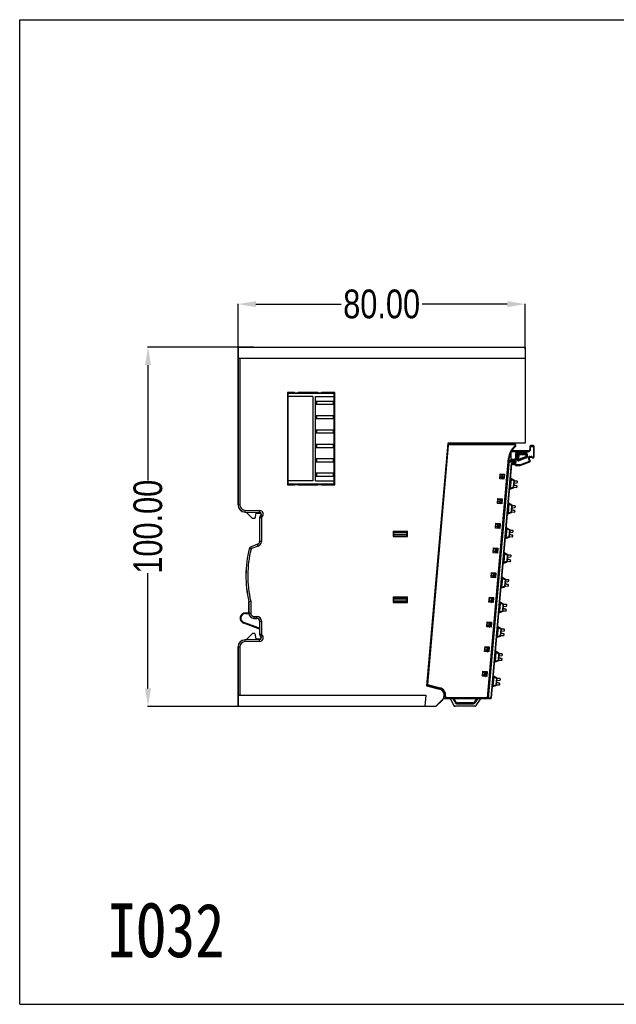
# Model space of a CAD drawing. Header units: inches. Extents: x 6243 to 6599, y -2722 to -2448.
# Tile 1 of 23: x 6243 to 6409, y -2722 to -2448. Entities that reach past the tile are written whole.
import ezdxf

# ---------------------------------------------------------------- set-up
doc = ezdxf.new("R2010")
doc.units = ezdxf.units.IN
doc.header["$LTSCALE"] = 5
doc.header["$MEASUREMENT"] = 0
doc.header["$PDMODE"] = 3
doc.header["$PDSIZE"] = 0.3125
doc.layers.get('0').update_dxf_attribs({"linetype": 'CONTINUOUS'})
doc.layers.get('Defpoints').update_dxf_attribs({"linetype": 'CONTINUOUS'})
doc.styles.get("Standard").update_dxf_attribs({"font": 'txt', "width": 0.8})
doc.dimstyles.get("Standard").update_dxf_attribs({"dimtxt": 0.15625, "dimasz": 0.1875, "dimexe": 0.125, "dimexo": 0.0625, "dimgap": 0.09, "dimtad": 0, "dimtih": 1, "dimtoh": 1, "dimzin": 4, "dimdsep": 46, "dimtxsty": 'STANDARD', "dimcen": 0.09, "dimadec": 0, "dimazin": 0, "dimtp": 0.01, "dimtm": 0.01, "dimtfac": 1, "dimtofl": 0, "dimtmove": 0, "dimatfit": 3, "dimfxl": 1, "dimtolj": 1, "dimtzin": 4, "dimarcsym": 0})

# ---------------------------------------------------------------- blocks, each defined once
blk = doc.blocks.new('*D0')
at = {"color": 6, "lineweight": -2, "ltscale": 10}
for p, q in [((6307.82, -2539.35), (6278.26, -2539.35)), ((6278.38, -2544.35), (6278.38, -2576.46)), ((6278.38, -2634.35), (6278.38, -2602.24)), ((6307.82, -2639.35), (6278.26, -2639.35))]:
    blk.add_line(p, q, dxfattribs=at)
at = {"color": 6, "ltscale": 10}
for points in [[(6277.55, -2544.35), (6279.22, -2544.35), (6278.38, -2539.35)], [(6277.55, -2634.35), (6279.22, -2634.35), (6278.38, -2639.35)]]:
    blk.add_solid(points, dxfattribs=at)
at = {"layer": 'Defpoints', "color": 0, "ltscale": 10}
for p in [(6307.89, -2539.35), (6278.38, -2639.35), (6307.89, -2639.35)]:
    blk.add_point(p, dxfattribs=at)
at = {"color": 6, "ltscale": 10, "insert": (6278.38, -2589.35), "char_height": 8, "attachment_point": 5, "rotation": 90}
blk.add_mtext('\\A1;100.00', dxfattribs=at)
blk = doc.blocks.new('*D1')
at = {"color": 6, "lineweight": -2, "ltscale": 10}
for p, q in [((6303.45, -2539.91), (6303.45, -2527.25)), ((6308.45, -2527.37), (6332.16, -2527.37)), ((6378.45, -2527.37), (6354.74, -2527.37)), ((6383.45, -2539.91), (6383.45, -2527.25))]:
    blk.add_line(p, q, dxfattribs=at)
at = {"color": 6, "ltscale": 10}
for points in [[(6308.45, -2526.54), (6308.45, -2528.21), (6303.45, -2527.37)], [(6378.45, -2526.54), (6378.45, -2528.21), (6383.45, -2527.37)]]:
    blk.add_solid(points, dxfattribs=at)
at = {"layer": 'Defpoints', "color": 0, "ltscale": 10}
for p in [(6383.45, -2527.37), (6303.45, -2539.97), (6383.45, -2539.97)]:
    blk.add_point(p, dxfattribs=at)
at = {"color": 6, "ltscale": 10, "insert": (6343.45, -2527.37), "char_height": 8, "attachment_point": 5}
blk.add_mtext('\\A1;80.00', dxfattribs=at)

msp = doc.modelspace()

# ---------------------------------------------------------------- linework, layer by layer
at = {"color": 7, "linetype": 'Continuous'}
for p, q in [((6242.646, -2722.305), (6242.646, -2448.185)), ((6242.646, -2448.185), (6599.346, -2448.185)), ((6303.448, -2583.276), (6303.448, -2539.346)), ((6303.448, -2539.346), (6383.448, -2539.346)), ((6303.465, -2540.351), (6303.465, -2583.276)), ((6303.465, -2540.351), (6303.508, -2540.361)), ((6303.521, -2539.346), (6303.521, -2542.446)), ((6383.448, -2539.346), (6383.448, -2566.046)), ((6303.521, -2542.446), (6383.448, -2542.446)), ((6303.974, -2542.446), (6303.974, -2583.276)), ((6317.248, -2551.996), (6317.248, -2577.696)), ((6319.198, -2551.996), (6317.248, -2551.996)), ((6317.448, -2577.696), (6317.448, -2551.996)), ((6325.698, -2551.996), (6320.198, -2551.996)), ((6330.448, -2551.996), (6326.698, -2551.996)), ((6328.248, -2552.096), (6328.248, -2551.996)), ((6330.448, -2577.696), (6330.448, -2551.996)), ((6317.448, -2552.096), (6330.448, -2552.096)), ((6330.248, -2552.296), (6317.448, -2552.296)), ((6324.248, -2553.096), (6317.448, -2553.096)), ((6324.248, -2553.096), (6324.248, -2576.596)), ((6325.048, -2576.596), (6325.048, -2553.096)), ((6325.048, -2553.096), (6330.248, -2553.096)), ((6325.098, -2555.246), (6325.098, -2554.446)), ((6330.448, -2554.446), (6325.098, -2554.446)), ((6325.298, -2554.446), (6325.298, -2555.246)), ((6330.248, -2554.246), (6330.048, -2554.446)), ((6330.048, -2555.246), (6330.048, -2554.446)), ((6330.248, -2554.246), (6330.248, -2552.096)), ((6330.448, -2553.596), (6330.248, -2553.596)), ((6330.248, -2554.446), (6330.248, -2555.246)), ((6325.098, -2555.246), (6330.448, -2555.246)), ((6330.048, -2555.246), (6330.248, -2555.446)), ((6330.248, -2558.246), (6330.248, -2555.446)), ((6325.098, -2559.246), (6325.098, -2558.446)), ((6330.448, -2558.446), (6325.098, -2558.446)), ((6325.098, -2559.246), (6330.448, -2559.246)), ((6325.298, -2558.446), (6325.298, -2559.246)), ((6330.248, -2558.246), (6330.048, -2558.446)), ((6330.048, -2559.246), (6330.048, -2558.446)), ((6330.048, -2559.246), (6330.248, -2559.446)), ((6330.248, -2558.446), (6330.248, -2559.246)), ((6330.248, -2562.246), (6330.248, -2559.446)), ((6325.098, -2563.246), (6325.098, -2562.446)), ((6330.448, -2562.446), (6325.098, -2562.446)), ((6325.298, -2562.446), (6325.298, -2563.246)), ((6330.248, -2562.246), (6330.048, -2562.446)), ((6330.048, -2563.246), (6330.048, -2562.446)), ((6330.248, -2562.446), (6330.248, -2563.246)), ((6325.098, -2563.246), (6330.448, -2563.246)), ((6330.048, -2563.246), (6330.248, -2563.446)), ((6330.248, -2566.246), (6330.248, -2563.446)), ((6325.098, -2567.246), (6325.098, -2566.446)), ((6330.448, -2566.446), (6325.098, -2566.446)), ((6325.098, -2567.246), (6330.448, -2567.246)), ((6325.298, -2566.446), (6325.298, -2567.246)), ((6330.248, -2566.246), (6330.048, -2566.446)), ((6330.048, -2567.246), (6330.048, -2566.446)), ((6330.048, -2567.246), (6330.248, -2567.446)), ((6330.248, -2566.446), (6330.248, -2567.246)), ((6330.248, -2570.246), (6330.248, -2567.446)), ((6361.861, -2566.046), (6355.951, -2633.595)), ((6362.002, -2566.723), (6356.183, -2633.238)), ((6361.803, -2566.706), (6362.002, -2566.723)), ((6383.448, -2566.046), (6361.861, -2566.046)), ((6362.301, -2566.45), (6362.301, -2566.25)), ((6380.329, -2566.25), (6362.301, -2566.25)), ((6362.301, -2566.45), (6380.329, -2566.45)), ((6367.054, -2566.25), (6367.054, -2566.046)), ((6367.554, -2566.25), (6367.554, -2566.046)), ((6378.685, -2566.046), (6378.631, -2566.25)), ((6379.548, -2566.25), (6379.548, -2566.046)), ((6379.548, -2570.446), (6379.548, -2568.446)), ((6380.831, -2568.461), (6379.548, -2568.461)), ((6384.235, -2568.261), (6379.671, -2568.261)), ((6380.329, -2566.25), (6380.329, -2566.45)), ((6380.848, -2568.261), (6380.51, -2572.127)), ((6380.517, -2566.983), (6380.642, -2567.139)), ((6381.031, -2568.461), (6380.711, -2572.127)), ((6381.031, -2568.461), (6380.848, -2568.261)), ((6381.031, -2568.461), (6384.235, -2568.461)), ((6384.235, -2568.261), (6384.235, -2568.461)), ((6384.735, -2567.069), (6384.935, -2567.069)), ((6384.735, -2567.069), (6384.735, -2567.761)), ((6384.935, -2567.761), (6384.735, -2567.761)), ((6384.935, -2567.761), (6384.935, -2567.069)), ((6385.635, -2566.769), (6385.035, -2566.769)), ((6385.035, -2566.969), (6385.035, -2566.769)), ((6385.035, -2566.969), (6385.635, -2566.969)), ((6385.635, -2566.769), (6385.635, -2566.969)), ((6385.735, -2567.069), (6385.935, -2567.069)), ((6385.735, -2567.069), (6385.735, -2569.87)), ((6385.935, -2569.87), (6385.935, -2567.069)), ((6325.098, -2571.246), (6325.098, -2570.446)), ((6330.448, -2570.446), (6325.098, -2570.446)), ((6325.298, -2570.446), (6325.298, -2571.246)), ((6330.248, -2570.246), (6330.048, -2570.446)), ((6330.048, -2571.246), (6330.048, -2570.446)), ((6330.248, -2570.446), (6330.248, -2571.246)), ((6372.951, -2636.946), (6378.788, -2570.22)), ((6373.15, -2636.964), (6378.988, -2570.237)), ((6373.234, -2637.146), (6379.026, -2570.944)), ((6378.788, -2570.22), (6378.988, -2570.237)), ((6379.008, -2571.154), (6378.908, -2571.146)), ((6378.918, -2571.034), (6379.018, -2571.034)), ((6379.048, -2570.946), (6378.926, -2570.946)), ((6379.811, -2571.15), (6379.008, -2571.15)), ((6380.585, -2570.916), (6379.384, -2570.811)), ((6379.437, -2570.746), (6380.631, -2570.746)), ((6379.528, -2570.546), (6380.648, -2570.546)), ((6379.803, -2571.35), (6379.811, -2571.15)), ((6380.558, -2571.215), (6379.811, -2571.15)), ((6380.342, -2571.397), (6380.558, -2571.215)), ((6380.506, -2571.813), (6380.585, -2570.916)), ((6381.15, -2570.546), (6381.297, -2568.861)), ((6381.548, -2570.581), (6381.15, -2570.546)), ((6383.623, -2568.861), (6381.297, -2568.861)), ((6381.297, -2568.861), (6381.664, -2569.261)), ((6381.349, -2570.564), (6381.481, -2569.061)), ((6381.481, -2569.061), (6383.623, -2569.061)), ((6381.664, -2569.261), (6381.548, -2570.581)), ((6381.548, -2570.581), (6383.623, -2569.822)), ((6381.686, -2570.957), (6381.548, -2570.581)), ((6383.692, -2570.01), (6381.617, -2570.769)), ((6381.664, -2569.261), (6384.023, -2569.261)), ((6383.761, -2570.197), (6381.686, -2570.957)), ((6381.971, -2572.127), (6384.634, -2571.068)), ((6383.623, -2568.861), (6383.623, -2569.822)), ((6384.023, -2569.822), (6383.623, -2569.822)), ((6383.623, -2569.822), (6383.761, -2570.197)), ((6383.823, -2569.261), (6383.823, -2569.822)), ((6384.023, -2569.822), (6384.023, -2569.261)), ((6384.364, -2570.406), (6384.543, -2570.316)), ((6384.66, -2570.999), (6384.364, -2570.406)), ((6384.839, -2570.91), (6384.543, -2570.316)), ((6384.634, -2571.068), (6384.708, -2571.254)), ((6384.839, -2570.91), (6384.66, -2570.999)), ((6384.743, -2569.756), (6385.058, -2569.739)), ((6384.754, -2569.955), (6384.743, -2569.756)), ((6384.754, -2569.955), (6385.069, -2569.938)), ((6385.058, -2569.739), (6385.069, -2569.938)), ((6385.431, -2569.947), (6385.255, -2570.043)), ((6385.935, -2569.87), (6385.735, -2569.87)), ((6325.098, -2571.246), (6330.448, -2571.246)), ((6330.048, -2571.246), (6330.248, -2571.446)), ((6330.248, -2574.246), (6330.248, -2571.446)), ((6379.56, -2571.73), (6373.854, -2636.946)), ((6374.053, -2636.964), (6379.742, -2571.947)), ((6379.803, -2571.35), (6378.991, -2571.35)), ((6380.506, -2571.813), (6379.56, -2571.73)), ((6379.56, -2571.73), (6379.742, -2571.947)), ((6379.742, -2571.947), (6380.289, -2571.995)), ((6379.803, -2571.35), (6380.342, -2571.397)), ((6380.342, -2571.397), (6380.289, -2571.995)), ((6380.51, -2572.127), (6380.71, -2572.327)), ((6380.711, -2572.127), (6380.606, -2572.223)), ((6380.71, -2572.327), (6381.971, -2572.327)), ((6381.971, -2572.127), (6380.711, -2572.127)), ((6381.971, -2572.127), (6381.971, -2572.327)), ((6382.045, -2572.313), (6381.971, -2572.127)), ((6382.045, -2572.313), (6384.708, -2571.254)), ((6324.248, -2576.596), (6317.448, -2576.596)), ((6325.048, -2576.596), (6330.248, -2576.596)), ((6325.098, -2575.246), (6325.098, -2574.446)), ((6330.448, -2574.446), (6325.098, -2574.446)), ((6325.098, -2575.246), (6330.448, -2575.246)), ((6325.298, -2574.446), (6325.298, -2575.246)), ((6330.248, -2574.246), (6330.048, -2574.446)), ((6330.048, -2575.246), (6330.048, -2574.446)), ((6330.048, -2575.246), (6330.248, -2575.446)), ((6330.248, -2574.446), (6330.248, -2575.246)), ((6330.248, -2577.596), (6330.248, -2575.446)), ((6330.448, -2576.096), (6330.248, -2576.096)), ((6376.326, -2575.99), (6376.448, -2574.595)), ((6377.522, -2576.095), (6376.326, -2575.99)), ((6376.6, -2575.566), (6376.365, -2575.546)), ((6376.379, -2575.381), (6377.195, -2576.066)), ((6376.448, -2574.595), (6377.644, -2574.7)), ((6376.473, -2575.46), (6376.53, -2574.803)), ((6376.53, -2574.803), (6377.527, -2574.89)), ((6376.941, -2574.839), (6376.858, -2575.783)), ((6377.439, -2575.887), (6376.928, -2575.842)), ((6377.065, -2575.854), (6377.152, -2574.858)), ((6377.439, -2575.887), (6377.527, -2574.89)), ((6377.644, -2574.7), (6377.522, -2576.095)), ((6379.359, -2578.613), (6379.569, -2576.218)), ((6379.369, -2576.201), (6379.569, -2576.218)), ((6380.337, -2576.422), (6379.509, -2575.955)), ((6379.569, -2576.218), (6379.509, -2575.955)), ((6380.238, -2576.596), (6379.569, -2576.218)), ((6380.238, -2576.596), (6380.084, -2578.357)), ((6380.337, -2576.422), (6380.238, -2576.596)), ((6380.238, -2576.596), (6380.437, -2576.614)), ((6380.283, -2578.374), (6380.437, -2576.614)), ((6381.131, -2576.716), (6380.434, -2576.655)), ((6381.137, -2576.646), (6380.44, -2576.585)), ((6317.248, -2577.696), (6319.198, -2577.696)), ((6317.448, -2577.396), (6330.248, -2577.396)), ((6317.448, -2577.596), (6330.448, -2577.596)), ((6320.198, -2577.696), (6325.698, -2577.696)), ((6326.698, -2577.696), (6330.448, -2577.696)), ((6328.248, -2577.696), (6328.248, -2577.596)), ((6379.359, -2578.613), (6379.16, -2578.596)), ((6379.254, -2578.862), (6380.151, -2578.545)), ((6379.254, -2578.862), (6379.359, -2578.613)), ((6379.359, -2578.613), (6380.084, -2578.357)), ((6380.283, -2578.374), (6380.084, -2578.357)), ((6380.084, -2578.357), (6380.151, -2578.545)), ((6380.286, -2578.348), (6380.983, -2578.409)), ((6381.053, -2578.017), (6380.332, -2577.823)), ((6381.059, -2577.947), (6380.338, -2577.753)), ((6380.388, -2577.18), (6381.132, -2577.114)), ((6375.725, -2582.864), (6375.847, -2581.469)), ((6375.847, -2581.469), (6377.042, -2581.574)), ((6375.872, -2582.334), (6375.929, -2581.677)), ((6375.929, -2581.677), (6376.925, -2581.764)), ((6376.34, -2581.713), (6376.257, -2582.657)), ((6376.464, -2582.728), (6376.551, -2581.731)), ((6376.838, -2582.76), (6376.925, -2581.764)), ((6377.042, -2581.574), (6376.92, -2582.968)), ((6303.448, -2583.276), (6303.974, -2583.276)), ((6305.413, -2585.276), (6305.422, -2584.75)), ((6305.422, -2584.75), (6309.465, -2584.82)), ((6309.456, -2585.346), (6309.465, -2584.82)), ((6376.92, -2582.968), (6375.725, -2582.864)), ((6375.998, -2582.44), (6375.764, -2582.419)), ((6375.778, -2582.255), (6376.594, -2582.94)), ((6376.838, -2582.76), (6376.327, -2582.716)), ((6378.758, -2585.487), (6378.967, -2583.092)), ((6378.768, -2583.074), (6378.967, -2583.092)), ((6379.735, -2583.296), (6378.907, -2582.828)), ((6378.967, -2583.092), (6378.907, -2582.828)), ((6379.637, -2583.47), (6378.967, -2583.092)), ((6379.637, -2583.47), (6379.483, -2585.23)), ((6379.735, -2583.296), (6379.637, -2583.47)), ((6379.637, -2583.47), (6379.836, -2583.488)), ((6379.682, -2585.248), (6379.836, -2583.488)), ((6380.451, -2584.89), (6379.73, -2584.696)), ((6380.457, -2584.821), (6379.736, -2584.627)), ((6379.787, -2584.054), (6380.53, -2583.988)), ((6380.53, -2583.589), (6379.833, -2583.528)), ((6380.536, -2583.52), (6379.839, -2583.458)), ((6305.413, -2585.258), (6309.457, -2585.329)), ((6309.456, -2585.346), (6305.413, -2585.276)), ((6307.448, -2587.046), (6305.682, -2585.28)), ((6308.148, -2587.046), (6307.448, -2587.046)), ((6308.412, -2585.546), (6308.148, -2587.046)), ((6308.412, -2585.546), (6309.839, -2585.546)), ((6309.448, -2586.871), (6309.448, -2593.476)), ((6309.974, -2586.871), (6309.448, -2586.871)), ((6309.465, -2586.871), (6309.465, -2593.476)), ((6310.079, -2586.655), (6309.755, -2586.24)), ((6309.974, -2586.871), (6309.974, -2593.476)), ((6378.758, -2585.487), (6378.559, -2585.469)), ((6378.653, -2585.736), (6379.549, -2585.419)), ((6378.653, -2585.736), (6378.758, -2585.487)), ((6378.758, -2585.487), (6379.483, -2585.23)), ((6379.682, -2585.248), (6379.483, -2585.23)), ((6379.483, -2585.23), (6379.549, -2585.419)), ((6379.684, -2585.222), (6380.382, -2585.283)), ((6375.123, -2589.738), (6375.245, -2588.343)), ((6376.319, -2589.842), (6375.123, -2589.738)), ((6375.397, -2589.314), (6375.162, -2589.293)), ((6375.177, -2589.129), (6375.993, -2589.814)), ((6375.245, -2588.343), (6376.441, -2588.447)), ((6375.27, -2589.207), (6375.328, -2588.551)), ((6375.328, -2588.551), (6376.324, -2588.638)), ((6375.738, -2588.587), (6375.656, -2589.531)), ((6376.237, -2589.634), (6375.726, -2589.589)), ((6375.862, -2589.601), (6375.95, -2588.605)), ((6376.237, -2589.634), (6376.324, -2588.638)), ((6376.441, -2588.447), (6376.319, -2589.842)), ((6378.156, -2592.36), (6378.366, -2589.966)), ((6378.167, -2589.948), (6378.366, -2589.966)), ((6379.134, -2590.17), (6378.306, -2589.702)), ((6378.366, -2589.966), (6378.306, -2589.702)), ((6379.035, -2590.344), (6378.366, -2589.966)), ((6379.035, -2590.344), (6378.881, -2592.104)), ((6379.134, -2590.17), (6379.035, -2590.344)), ((6379.035, -2590.344), (6379.235, -2590.361)), ((6379.081, -2592.122), (6379.235, -2590.361)), ((6379.929, -2590.463), (6379.231, -2590.402)), ((6379.935, -2590.393), (6379.237, -2590.332)), ((6346.648, -2590.592), (6350.648, -2590.592)), ((6346.648, -2590.592), (6346.648, -2592.096)), ((6350.598, -2590.696), (6346.648, -2590.696)), ((6346.798, -2591.096), (6346.648, -2591.096)), ((6346.648, -2592.096), (6350.648, -2592.096)), ((6346.798, -2592.096), (6346.798, -2590.696)), ((6350.498, -2590.996), (6346.798, -2590.996)), ((6346.798, -2591.396), (6350.498, -2591.396)), ((6350.498, -2591.496), (6346.798, -2591.496)), ((6346.798, -2591.896), (6350.498, -2591.896)), ((6350.498, -2591.896), (6350.498, -2590.696)), ((6350.598, -2590.742), (6350.598, -2590.696)), ((6350.598, -2591.177), (6350.598, -2592.096)), ((6350.648, -2592.096), (6350.648, -2590.592)), ((6378.156, -2592.36), (6377.957, -2592.343)), ((6378.051, -2592.61), (6378.948, -2592.293)), ((6378.051, -2592.61), (6378.156, -2592.36)), ((6378.156, -2592.36), (6378.881, -2592.104)), ((6379.081, -2592.122), (6378.881, -2592.104)), ((6378.881, -2592.104), (6378.948, -2592.293)), ((6379.083, -2592.096), (6379.78, -2592.157)), ((6379.85, -2591.764), (6379.129, -2591.57)), ((6379.856, -2591.694), (6379.135, -2591.5)), ((6379.185, -2590.928), (6379.929, -2590.861)), ((6307.078, -2595.588), (6306.567, -2595.462)), ((6308.921, -2594.228), (6307.07, -2594.901)), ((6307.25, -2595.396), (6307.07, -2594.901)), ((6308.927, -2594.244), (6307.076, -2594.918)), ((6309.101, -2594.722), (6307.25, -2595.396)), ((6309.101, -2594.722), (6308.921, -2594.228)), ((6309.974, -2593.476), (6309.448, -2593.476)), ((6374.522, -2596.611), (6374.644, -2595.217)), ((6374.644, -2595.217), (6375.84, -2595.321)), ((6374.669, -2596.081), (6374.726, -2595.425)), ((6374.726, -2595.425), (6375.722, -2595.512)), ((6375.137, -2595.46), (6375.054, -2596.404)), ((6375.261, -2596.475), (6375.348, -2595.479)), ((6375.635, -2596.508), (6375.722, -2595.512)), ((6375.84, -2595.321), (6375.718, -2596.716)), ((6375.718, -2596.716), (6374.522, -2596.611)), ((6374.796, -2596.187), (6374.561, -2596.167)), ((6374.575, -2596.003), (6375.391, -2596.687)), ((6375.635, -2596.508), (6375.124, -2596.463)), ((6377.555, -2599.234), (6377.765, -2596.839)), ((6377.565, -2596.822), (6377.765, -2596.839)), ((6378.532, -2597.043), (6377.704, -2596.576)), ((6377.765, -2596.839), (6377.704, -2596.576)), ((6378.434, -2597.218), (6377.765, -2596.839)), ((6378.434, -2597.218), (6378.28, -2598.978)), ((6378.532, -2597.043), (6378.434, -2597.218)), ((6378.434, -2597.218), (6378.633, -2597.235)), ((6378.479, -2598.995), (6378.633, -2597.235)), ((6379.248, -2598.638), (6378.528, -2598.444)), ((6379.255, -2598.568), (6378.534, -2598.374)), ((6378.584, -2597.801), (6379.327, -2597.735)), ((6379.327, -2597.337), (6378.63, -2597.276)), ((6379.333, -2597.267), (6378.636, -2597.206)), ((6377.555, -2599.234), (6377.356, -2599.217)), ((6377.45, -2599.483), (6378.347, -2599.167)), ((6377.45, -2599.483), (6377.555, -2599.234)), ((6377.555, -2599.234), (6378.28, -2598.978)), ((6378.479, -2598.995), (6378.28, -2598.978)), ((6378.28, -2598.978), (6378.347, -2599.167)), ((6378.482, -2598.969), (6379.179, -2599.03)), ((6373.921, -2603.485), (6374.043, -2602.09)), ((6375.116, -2603.59), (6373.921, -2603.485)), ((6374.194, -2603.061), (6373.96, -2603.041)), ((6373.974, -2602.876), (6374.79, -2603.561)), ((6374.043, -2602.09), (6375.238, -2602.195)), ((6374.067, -2602.955), (6374.125, -2602.298)), ((6374.125, -2602.298), (6375.121, -2602.385)), ((6374.535, -2602.334), (6374.453, -2603.278)), ((6375.034, -2603.382), (6374.523, -2603.337)), ((6374.66, -2603.349), (6374.747, -2602.353)), ((6375.034, -2603.382), (6375.121, -2602.385)), ((6375.238, -2602.195), (6375.116, -2603.59)), ((6376.954, -2606.108), (6377.163, -2603.713)), ((6376.964, -2603.696), (6377.163, -2603.713)), ((6377.931, -2603.917), (6377.103, -2603.45)), ((6377.163, -2603.713), (6377.103, -2603.45)), ((6377.833, -2604.091), (6377.163, -2603.713)), ((6377.833, -2604.091), (6377.679, -2605.852)), ((6377.931, -2603.917), (6377.833, -2604.091)), ((6377.833, -2604.091), (6378.032, -2604.109)), ((6377.878, -2605.869), (6378.032, -2604.109)), ((6378.732, -2604.141), (6378.035, -2604.08)), ((6376.954, -2606.108), (6376.754, -2606.09)), ((6376.849, -2606.357), (6377.745, -2606.04)), ((6376.849, -2606.357), (6376.954, -2606.108)), ((6376.954, -2606.108), (6377.679, -2605.852)), ((6377.878, -2605.869), (6377.679, -2605.852)), ((6377.679, -2605.852), (6377.745, -2606.04)), ((6377.88, -2605.843), (6378.578, -2605.904)), ((6378.647, -2605.512), (6377.926, -2605.317)), ((6378.653, -2605.442), (6377.932, -2605.248)), ((6377.982, -2604.675), (6378.726, -2604.609)), ((6378.726, -2604.21), (6378.028, -2604.149)), ((6346.648, -2608.892), (6350.648, -2608.892)), ((6346.648, -2608.892), (6346.648, -2610.396)), ((6350.598, -2608.996), (6346.648, -2608.996)), ((6346.798, -2609.396), (6346.648, -2609.396)), ((6346.798, -2610.396), (6346.798, -2608.996)), ((6350.498, -2609.296), (6346.798, -2609.296)), ((6350.498, -2610.196), (6350.498, -2608.996)), ((6350.598, -2609.042), (6350.598, -2608.996)), ((6350.598, -2609.477), (6350.598, -2610.396)), ((6350.648, -2610.396), (6350.648, -2608.892)), ((6373.319, -2610.359), (6373.441, -2608.964)), ((6373.441, -2608.964), (6374.637, -2609.069)), ((6373.466, -2609.829), (6373.524, -2609.172)), ((6373.524, -2609.172), (6374.52, -2609.259)), ((6373.934, -2609.208), (6373.852, -2610.152)), ((6374.058, -2610.223), (6374.145, -2609.226)), ((6374.433, -2610.255), (6374.52, -2609.259)), ((6374.637, -2609.069), (6374.515, -2610.463)), ((6306.465, -2610.127), (6306.448, -2610.129)), ((6306.448, -2613.096), (6306.448, -2610.129)), ((6306.465, -2610.127), (6306.974, -2610.069)), ((6306.465, -2610.127), (6306.465, -2613.37)), ((6306.974, -2610.069), (6306.974, -2613.37)), ((6346.648, -2610.396), (6350.648, -2610.396)), ((6346.798, -2609.696), (6350.498, -2609.696)), ((6350.498, -2609.796), (6346.798, -2609.796)), ((6346.798, -2610.196), (6350.498, -2610.196)), ((6374.515, -2610.463), (6373.319, -2610.359)), ((6373.593, -2609.935), (6373.358, -2609.914)), ((6373.373, -2609.75), (6374.189, -2610.435)), ((6374.433, -2610.255), (6373.921, -2610.211)), ((6376.352, -2612.982), (6376.562, -2610.587)), ((6376.363, -2610.569), (6376.562, -2610.587)), ((6377.33, -2610.791), (6376.502, -2610.323)), ((6376.562, -2610.587), (6376.502, -2610.323)), ((6377.231, -2610.965), (6376.562, -2610.587)), ((6377.231, -2610.965), (6377.077, -2612.725)), ((6377.33, -2610.791), (6377.231, -2610.965)), ((6377.231, -2610.965), (6377.431, -2610.983)), ((6377.277, -2612.743), (6377.431, -2610.983)), ((6378.046, -2612.385), (6377.325, -2612.191)), ((6378.052, -2612.316), (6377.331, -2612.121)), ((6377.381, -2611.549), (6378.125, -2611.483)), ((6378.124, -2611.084), (6377.427, -2611.023)), ((6378.13, -2611.014), (6377.433, -2610.953)), ((6305.546, -2613.312), (6305.546, -2613.512)), ((6305.546, -2613.312), (6306.456, -2613.312)), ((6305.546, -2613.512), (6306.47, -2613.512)), ((6306.448, -2613.096), (6306.456, -2613.096)), ((6306.456, -2613.37), (6306.974, -2613.37)), ((6307.922, -2614.861), (6307.931, -2614.343)), ((6307.922, -2614.852), (6308.662, -2614.865)), ((6308.662, -2614.874), (6307.922, -2614.861)), ((6307.931, -2614.343), (6308.671, -2614.356)), ((6308.662, -2614.874), (6308.671, -2614.356)), ((6376.352, -2612.982), (6376.153, -2612.964)), ((6376.247, -2613.231), (6377.144, -2612.914)), ((6376.247, -2613.231), (6376.352, -2612.982)), ((6376.352, -2612.982), (6377.077, -2612.725)), ((6377.277, -2612.743), (6377.077, -2612.725)), ((6377.077, -2612.725), (6377.144, -2612.914)), ((6377.279, -2612.717), (6377.976, -2612.778)), ((6305.033, -2616.222), (6305.102, -2616.034)), ((6309.456, -2617.832), (6305.033, -2616.222)), ((6309.456, -2617.619), (6305.102, -2616.034)), ((6309.456, -2615.682), (6309.456, -2618.796)), ((6309.456, -2615.682), (6309.974, -2615.682)), ((6309.465, -2615.682), (6309.465, -2619.221)), ((6309.974, -2615.682), (6309.974, -2619.221)), ((6372.718, -2617.232), (6372.84, -2615.838)), ((6373.913, -2617.337), (6372.718, -2617.232)), ((6372.991, -2616.809), (6372.757, -2616.788)), ((6372.771, -2616.624), (6373.587, -2617.309)), ((6372.84, -2615.838), (6374.035, -2615.942)), ((6372.865, -2616.702), (6372.922, -2616.046)), ((6372.922, -2616.046), (6373.918, -2616.133)), ((6373.333, -2616.082), (6373.25, -2617.026)), ((6373.831, -2617.129), (6373.32, -2617.084)), ((6373.457, -2617.096), (6373.544, -2616.1)), ((6373.831, -2617.129), (6373.918, -2616.133)), ((6374.035, -2615.942), (6373.913, -2617.337)), ((6375.751, -2619.855), (6375.96, -2617.461)), ((6375.761, -2617.443), (6375.96, -2617.461)), ((6376.728, -2617.665), (6375.9, -2617.197)), ((6375.96, -2617.461), (6375.9, -2617.197)), ((6376.63, -2617.839), (6375.96, -2617.461)), ((6376.63, -2617.839), (6376.476, -2619.599)), ((6376.728, -2617.665), (6376.63, -2617.839)), ((6376.63, -2617.839), (6376.829, -2617.856)), ((6377.529, -2617.888), (6376.832, -2617.827)), ((6305.682, -2620.812), (6307.448, -2619.046)), ((6308.148, -2619.046), (6307.448, -2619.046)), ((6308.148, -2619.046), (6308.412, -2620.546)), ((6308.412, -2620.546), (6309.839, -2620.546)), ((6309.448, -2618.346), (6309.448, -2619.221)), ((6309.456, -2618.796), (6309.453, -2619.221)), ((6309.453, -2619.221), (6309.974, -2619.221)), ((6309.755, -2619.852), (6309.758, -2619.848)), ((6310.079, -2619.437), (6309.766, -2619.838)), ((6375.751, -2619.855), (6375.552, -2619.838)), ((6375.646, -2620.105), (6376.543, -2619.788)), ((6375.646, -2620.105), (6375.751, -2619.855)), ((6375.751, -2619.855), (6376.476, -2619.599)), ((6376.675, -2619.617), (6376.476, -2619.599)), ((6376.476, -2619.599), (6376.543, -2619.788)), ((6376.675, -2619.617), (6376.829, -2617.856)), ((6376.678, -2619.59), (6377.375, -2619.652)), ((6377.444, -2619.259), (6376.723, -2619.065)), ((6377.45, -2619.189), (6376.73, -2618.995)), ((6376.78, -2618.422), (6377.523, -2618.356)), ((6377.523, -2617.958), (6376.826, -2617.897)), ((6303.448, -2639.346), (6303.448, -2622.816)), ((6303.448, -2622.816), (6303.974, -2622.816)), ((6303.465, -2622.816), (6303.465, -2638.342)), ((6303.974, -2622.816), (6303.974, -2636.246)), ((6309.456, -2620.746), (6305.413, -2620.817)), ((6309.457, -2620.763), (6305.413, -2620.834)), ((6305.422, -2621.343), (6305.413, -2620.817)), ((6309.465, -2621.272), (6305.422, -2621.343)), ((6309.465, -2621.272), (6309.456, -2620.746)), ((6372.117, -2624.106), (6372.239, -2622.712)), ((6372.239, -2622.712), (6373.434, -2622.816)), ((6372.263, -2623.576), (6372.321, -2622.92)), ((6372.321, -2622.92), (6373.317, -2623.007)), ((6372.731, -2622.955), (6372.649, -2623.899)), ((6372.856, -2623.97), (6372.943, -2622.974)), ((6373.23, -2624.003), (6373.317, -2623.007)), ((6373.434, -2622.816), (6373.312, -2624.211)), ((6373.312, -2624.211), (6372.117, -2624.106)), ((6372.39, -2623.682), (6372.155, -2623.662)), ((6372.17, -2623.498), (6372.986, -2624.182)), ((6373.23, -2624.003), (6372.719, -2623.958)), ((6375.15, -2626.729), (6375.359, -2624.334)), ((6375.16, -2624.317), (6375.359, -2624.334)), ((6376.127, -2624.538), (6375.299, -2624.071)), ((6375.359, -2624.334), (6375.299, -2624.071)), ((6376.029, -2624.713), (6375.359, -2624.334)), ((6376.029, -2624.713), (6375.875, -2626.473)), ((6376.127, -2624.538), (6376.029, -2624.713)), ((6376.029, -2624.713), (6376.228, -2624.73)), ((6376.074, -2626.49), (6376.228, -2624.73)), ((6376.843, -2626.133), (6376.122, -2625.939)), ((6376.849, -2626.063), (6376.128, -2625.869)), ((6376.178, -2625.296), (6376.922, -2625.23)), ((6376.922, -2624.832), (6376.224, -2624.771)), ((6376.928, -2624.762), (6376.23, -2624.701)), ((6375.15, -2626.729), (6374.95, -2626.712)), ((6375.045, -2626.978), (6375.941, -2626.662)), ((6375.045, -2626.978), (6375.15, -2626.729)), ((6375.15, -2626.729), (6375.875, -2626.473)), ((6376.074, -2626.49), (6375.875, -2626.473)), ((6375.875, -2626.473), (6375.941, -2626.662)), ((6376.076, -2626.464), (6376.773, -2626.525)), ((6371.515, -2630.98), (6371.637, -2629.585)), ((6372.711, -2631.085), (6371.515, -2630.98)), ((6371.789, -2630.556), (6371.554, -2630.536)), ((6371.568, -2630.371), (6372.384, -2631.056)), ((6371.637, -2629.585), (6372.833, -2629.69)), ((6371.662, -2630.45), (6371.719, -2629.793)), ((6371.719, -2629.793), (6372.716, -2629.88)), ((6372.13, -2629.829), (6372.047, -2630.773)), ((6372.628, -2630.877), (6372.117, -2630.832)), ((6372.254, -2630.844), (6372.341, -2629.848)), ((6372.628, -2630.877), (6372.716, -2629.88)), ((6372.833, -2629.69), (6372.711, -2631.085)), ((6374.548, -2633.603), (6374.758, -2631.208)), ((6374.558, -2631.191), (6374.758, -2631.208)), ((6375.526, -2631.412), (6374.698, -2630.944)), ((6374.758, -2631.208), (6374.698, -2630.944)), ((6375.427, -2631.586), (6374.758, -2631.208)), ((6375.526, -2631.412), (6375.427, -2631.586)), ((6355.951, -2633.595), (6359.543, -2634.557)), ((6356.183, -2633.238), (6355.969, -2633.388)), ((6355.969, -2633.388), (6359.595, -2634.36)), ((6356.183, -2633.238), (6359.647, -2634.167)), ((6359.647, -2634.167), (6359.595, -2634.36)), ((6373.5, -2634.114), (6373.4, -2634.105)), ((6374.548, -2633.603), (6374.349, -2633.585)), ((6374.443, -2633.852), (6375.34, -2633.535)), ((6374.443, -2633.852), (6374.548, -2633.603)), ((6374.548, -2633.603), (6375.273, -2633.347)), ((6375.427, -2631.586), (6375.273, -2633.347)), ((6375.472, -2633.364), (6375.273, -2633.347)), ((6375.273, -2633.347), (6375.34, -2633.535)), ((6375.427, -2631.586), (6375.626, -2631.604)), ((6375.472, -2633.364), (6375.626, -2631.604)), ((6375.475, -2633.338), (6376.172, -2633.399)), ((6376.242, -2633.007), (6375.521, -2632.812)), ((6376.248, -2632.937), (6375.527, -2632.743)), ((6375.577, -2632.17), (6376.321, -2632.104)), ((6376.32, -2631.705), (6375.623, -2631.644)), ((6376.326, -2631.636), (6375.629, -2631.575)), ((6303.521, -2636.246), (6355.719, -2636.246)), ((6303.521, -2636.246), (6303.521, -2639.346)), ((6355.719, -2636.246), (6355.448, -2639.346)), ((6361.07, -2636.466), (6361.03, -2636.929)), ((6361.229, -2636.946), (6361.03, -2636.929)), ((6361.07, -2636.466), (6361.269, -2636.483)), ((6361.269, -2636.483), (6361.229, -2636.946)), ((6372.951, -2636.946), (6361.229, -2636.946)), ((6361.229, -2637.146), (6361.229, -2636.946)), ((6373.15, -2636.964), (6372.951, -2636.946)), ((6372.951, -2636.946), (6372.951, -2637.146)), ((6373.252, -2636.946), (6373.854, -2636.946)), ((6373.383, -2634.304), (6373.482, -2634.313)), ((6374.053, -2636.964), (6373.854, -2636.946)), ((6373.854, -2636.946), (6373.854, -2637.146)), ((6303.448, -2639.346), (6358.548, -2639.346)), ((6303.508, -2638.331), (6303.465, -2638.342)), ((6355.546, -2639.367), (6355.547, -2639.355)), ((6358.556, -2639.367), (6355.546, -2639.367)), ((6360.341, -2637.578), (6358.548, -2639.346)), ((6358.556, -2639.367), (6358.548, -2639.346)), ((6360.356, -2637.593), (6358.556, -2639.367)), ((6360.648, -2637.146), (6372.951, -2637.146)), ((6362.704, -2637.433), (6363.473, -2639.06)), ((6363.836, -2638.188), (6363.343, -2637.146)), ((6364.107, -2638.06), (6363.675, -2637.146)), ((6364.107, -2638.06), (6363.836, -2638.188)), ((6369.395, -2639.346), (6363.925, -2639.346)), ((6368.853, -2638.346), (6364.559, -2638.346)), ((6364.559, -2638.646), (6364.559, -2638.346)), ((6364.559, -2638.646), (6368.853, -2638.646)), ((6368.853, -2638.346), (6368.853, -2638.646)), ((6369.907, -2637.146), (6369.272, -2638.12)), ((6369.523, -2638.284), (6369.272, -2638.12)), ((6370.266, -2637.146), (6369.523, -2638.284)), ((6369.813, -2639.12), (6370.954, -2637.373)), ((6373.234, -2637.146), (6373.854, -2637.146)), ((6242.646, -2722.305), (6599.346, -2722.305))]:
    msp.add_line(p, q, dxfattribs=at)
for centre, radius, start, end in [((6319.698, -2550.796), 1.3, 247.38014, 292.61986), ((6326.198, -2550.796), 1.3, 247.38014, 292.61986), ((6362.301, -2566.75), 0.5, 90, 175), ((6362.301, -2566.75), 0.3, 90, 175), ((6383.446, -2570.627), 4.676, 128.79784, 175), ((6383.446, -2570.627), 4.476, 128.79784, 175), ((6380.329, -2566.75), 0.5, 308.79846, 90), ((6380.329, -2566.75), 0.3, 308.79887, 90), ((6384.235, -2567.761), 0.7, 270, 0), ((6384.235, -2567.761), 0.5, 270, 0), ((6385.035, -2567.069), 0.3, 90, 180), ((6385.035, -2567.069), 0.1, 90, 180), ((6385.635, -2567.069), 0.3, 0, 90), ((6385.635, -2567.069), 0.1, 0, 90), ((6379.048, -2570.446), 0.5, 270, 0), ((6379.115, -2570.534), 0.5, 324.61459, 334.68337), ((6381.548, -2570.581), 0.4, 175, 290.09926), ((6381.548, -2570.581), 0.2, 175, 290.09926), ((6383.623, -2569.261), 0.4, 0, 90), ((6383.623, -2569.261), 0.2, 0, 90), ((6383.623, -2569.822), 0.2, 290.09926, 0), ((6383.623, -2569.822), 0.4, 290.09926, 0), ((6384.767, -2570.205), 0.45, 93.07138, 206.49731), ((6384.767, -2570.205), 0.25, 93.07138, 206.49759), ((6384.616, -2571.022), 0.05, 291.67785, 26.51785), ((6384.616, -2571.022), 0.25, 291.70252, 26.49759), ((6385.08, -2570.138), 0.4, 27.76342, 93.0716), ((6385.08, -2570.138), 0.2, 26.94863, 93.07138), ((6385.573, -2569.87), 0.362, 209.34847, 0), ((6380.307, -2571.796), 0.2, 265, 355), ((6381.971, -2572.127), 0.2, 270, 291.69811), ((6379.607, -2575.78), 0.2, 197.34416, 240.54019), ((6380.238, -2576.596), 0.2, 355, 60.54019), ((6381.114, -2576.915), 0.2, 275.07672, 85), ((6381.12, -2576.845), 0.2, 348.06825, 85), ((6319.698, -2578.896), 1.3, 67.38014, 112.61986), ((6326.198, -2578.896), 1.3, 67.38014, 112.61986), ((6379.321, -2579.051), 0.2, 109.45981, 152.64842), ((6380.084, -2578.357), 0.2, 289.45981, 355), ((6381.001, -2578.21), 0.2, 265, 74.92328), ((6381.007, -2578.14), 0.2, 345.74129, 74.92328), ((6305.448, -2583.276), 2, 180, 269), ((6305.448, -2583.276), 1.983, 180, 269), ((6305.448, -2583.276), 1.474, 180, 269), ((6309.448, -2585.846), 1.026, 307.97987, 89), ((6379.006, -2582.654), 0.2, 197.34416, 240.54019), ((6379.637, -2583.47), 0.2, 355, 60.54019), ((6380.399, -2585.084), 0.2, 265, 74.92328), ((6380.405, -2585.014), 0.2, 345.74129, 74.92328), ((6380.512, -2583.788), 0.2, 275.07672, 85), ((6380.519, -2583.719), 0.2, 348.06825, 85), ((6306.748, -2584.932), 1, 200.71665, 225), ((6310.248, -2586.871), 0.8, 127.97987, 180), ((6309.448, -2585.846), 0.5, 307.97987, 89), ((6309.448, -2585.846), 0.517, 307.97987, 89), ((6310.248, -2586.871), 0.783, 127.97987, 180), ((6310.248, -2586.871), 0.274, 127.97987, 180), ((6378.719, -2585.924), 0.2, 109.45981, 152.64842), ((6379.483, -2585.23), 0.2, 289.45981, 355), ((6378.404, -2589.528), 0.2, 197.34416, 240.54019), ((6379.035, -2590.344), 0.2, 355, 60.54019), ((6379.917, -2590.592), 0.2, 348.06825, 85), ((6350.298, -2591.696), 1, 69.41408, 78.57895), ((6350.298, -2591.696), 0.6, 53.99404, 60), ((6378.118, -2592.798), 0.2, 109.45981, 152.64842), ((6378.881, -2592.104), 0.2, 289.45981, 355), ((6379.798, -2591.957), 0.2, 265, 74.92328), ((6379.804, -2591.888), 0.2, 345.74129, 74.92328), ((6379.911, -2590.662), 0.2, 275.07672, 85), ((6337.398, -2603.046), 31.75, 166.18002, 192.88923), ((6337.398, -2603.046), 31.733, 166.18002, 192.89279), ((6337.398, -2603.046), 31.224, 166.18002, 192.99784), ((6307.344, -2595.653), 0.8, 110, 166.18002), ((6307.344, -2595.653), 0.783, 110, 166.18002), ((6307.344, -2595.653), 0.274, 110, 166.18002), ((6308.648, -2593.476), 0.8, 290, 0), ((6308.648, -2593.476), 0.817, 290, 0), ((6308.648, -2593.476), 1.326, 290, 0), ((6377.803, -2596.402), 0.2, 197.34416, 240.54019), ((6378.434, -2597.218), 0.2, 355, 60.54019), ((6379.196, -2598.831), 0.2, 265, 74.92328), ((6379.203, -2598.761), 0.2, 345.74129, 74.92328), ((6379.31, -2597.536), 0.2, 275.07672, 85), ((6379.316, -2597.466), 0.2, 348.06825, 85), ((6377.517, -2599.672), 0.2, 109.45981, 152.64842), ((6378.28, -2598.978), 0.2, 289.45981, 355), ((6377.201, -2603.275), 0.2, 197.34416, 240.54019), ((6377.833, -2604.091), 0.2, 355, 60.54019), ((6376.915, -2606.546), 0.2, 109.45981, 152.64842), ((6377.679, -2605.852), 0.2, 289.45981, 355), ((6378.595, -2605.705), 0.2, 265, 74.92328), ((6378.601, -2605.635), 0.2, 345.74129, 74.92328), ((6378.708, -2604.41), 0.2, 275.07672, 85), ((6378.714, -2604.34), 0.2, 348.06825, 85), ((6350.298, -2609.996), 1, 69.41408, 78.57895), ((6350.298, -2609.996), 0.6, 53.99404, 60), ((6376.6, -2610.149), 0.2, 197.34416, 240.54019), ((6377.231, -2610.965), 0.2, 355, 60.54019), ((6378, -2612.509), 0.2, 345.74129, 74.92328), ((6378.107, -2611.283), 0.2, 275.07672, 85), ((6378.113, -2611.214), 0.2, 348.06825, 85), ((6305.546, -2614.812), 1.5, 90, 250), ((6305.546, -2614.812), 1.3, 90, 250), ((6307.948, -2613.37), 1.491, 180, 269), ((6307.948, -2613.37), 1.483, 180, 269), ((6307.948, -2613.37), 0.974, 180, 269), ((6308.648, -2615.682), 0.817, 0, 89), ((6308.648, -2615.682), 0.809, 0, 89), ((6308.648, -2615.682), 1.326, 0, 89), ((6376.314, -2613.419), 0.2, 109.45981, 152.64842), ((6377.077, -2612.725), 0.2, 289.45981, 355), ((6377.994, -2612.579), 0.2, 265, 74.92328), ((6375.999, -2617.023), 0.2, 197.34416, 240.54019), ((6376.63, -2617.839), 0.2, 355, 60.54019), ((6306.748, -2621.16), 1, 135, 159.28335), ((6310.248, -2619.221), 0.8, 180, 232.02013), ((6309.448, -2620.246), 0.5, 271, 52.02013), ((6309.448, -2620.246), 0.517, 271, 52.02013), ((6310.248, -2619.221), 0.783, 180, 232.02013), ((6309.448, -2620.246), 1.026, 271, 52.02013), ((6310.248, -2619.221), 0.274, 180, 232.02013), ((6375.713, -2620.293), 0.2, 109.45981, 152.64842), ((6376.476, -2619.599), 0.2, 289.45981, 355), ((6377.392, -2619.452), 0.2, 265, 74.92328), ((6377.398, -2619.383), 0.2, 345.74129, 74.92328), ((6377.506, -2618.157), 0.2, 275.07672, 85), ((6377.512, -2618.087), 0.2, 348.06825, 85), ((6305.448, -2622.816), 2, 91, 180), ((6305.448, -2622.816), 1.983, 91, 180), ((6305.448, -2622.816), 1.474, 91, 180), ((6375.397, -2623.897), 0.2, 197.34416, 240.54019), ((6376.029, -2624.713), 0.2, 355, 60.54019), ((6376.797, -2626.256), 0.2, 345.74129, 74.92328), ((6376.904, -2625.031), 0.2, 275.07672, 85), ((6376.91, -2624.961), 0.2, 348.06825, 85), ((6375.111, -2627.167), 0.2, 109.45981, 152.64842), ((6375.875, -2626.473), 0.2, 289.45981, 355), ((6376.791, -2626.326), 0.2, 265, 74.92328), ((6374.796, -2630.77), 0.2, 197.34416, 240.54019), ((6375.427, -2631.586), 0.2, 355, 60.54019), ((6359.078, -2636.292), 2.2, 355, 75), ((6374.51, -2634.041), 0.2, 109.45981, 152.64842), ((6375.273, -2633.347), 0.2, 289.45981, 355), ((6376.19, -2633.2), 0.2, 265, 74.92328), ((6376.196, -2633.13), 0.2, 345.74129, 74.92328), ((6376.303, -2631.905), 0.2, 275.07672, 85), ((6376.309, -2631.835), 0.2, 348.06825, 85), ((6359.078, -2636.296), 1.8, 314.5895, 75), ((6359.078, -2636.292), 2, 355, 75), ((6361.229, -2636.946), 0.2, 175, 270), ((6372.951, -2636.946), 0.2, 270, 355), ((6373.854, -2636.946), 0.2, 270, 355), ((6359.078, -2636.296), 1.821, 314.5895, 332.08518), ((6362.252, -2637.646), 0.5, 25.2908, 85.00947), ((6363.925, -2638.846), 0.5, 205.2908, 270), ((6364.559, -2637.846), 0.8, 205.2908, 270), ((6364.559, -2637.846), 0.5, 205.2908, 270), ((6368.853, -2637.846), 0.5, 270, 326.85846), ((6368.853, -2637.846), 0.8, 270, 326.85846), ((6369.395, -2638.846), 0.5, 270, 326.85846), ((6371.372, -2637.646), 0.5, 90, 146.85846)]:
    msp.add_arc(centre, radius, start, end, dxfattribs=at)
msp.add_ellipse((6310.248, -2619.228), major_axis=(0, 0.795), ratio=0.9999619, start_param=1.5620687, end_param=2.3662982, dxfattribs=at)
msp.add_open_spline([(6385.434, -2569.952), (6385.45, -2569.982), (6385.508, -2570.031), (6385.618, -2570.038), (6385.711, -2569.976), (6385.735, -2569.905), (6385.735, -2569.87)], degree=3, knots=[0, 0, 0, 0, 0.2500935, 0.4999851, 0.7499437, 1, 1, 1, 1], dxfattribs=at)

# ---------------------------------------------------------------- texts
at = {"insert": (6267.011, -2694.201), "char_height": 15, "attachment_point": 1}
msp.add_mtext_dynamic_manual_height_columns('{\\fSimSun|b0|i0|c134|p2;IO32}', width=93.22624, gutter_width=1, heights=[0], dxfattribs=at)

# ---------------------------------------------------------------- dimensions: what is measured, and where the dimension line sits
at = {"ltscale": 10}
dim = msp.add_linear_dim(base=(6383.448, -2527.372), p1=(6303.448, -2539.97), p2=(6383.448, -2539.97), dimstyle='STANDARD', override={"dimtxt": 8, "dimasz": 5, "dimtih": 0, "dimtoh": 0, "dimzin": 0, "dimcen": 0.198, "dimclrd": 6, "dimclre": 6, "dimclrt": 6, "dimtp": 0, "dimtm": 0, "dimtfillclr": 3, "dimtzin": 0}, dxfattribs=at)
dim.commit()
dim.dimension.update_dxf_attribs({"geometry": '*D1', "text_midpoint": (6343.448, -2527.372)})
dim = msp.add_linear_dim(base=(6278.384, -2639.346), p1=(6307.887, -2539.346), p2=(6307.887, -2639.346), angle=90, dimstyle='STANDARD', override={"dimtxt": 8, "dimasz": 5, "dimtih": 0, "dimtoh": 0, "dimzin": 0, "dimcen": 0.198, "dimclrd": 6, "dimclre": 6, "dimclrt": 6, "dimtp": 0, "dimtm": 0, "dimtfillclr": 3, "dimtzin": 0}, dxfattribs=at)
dim.commit()
dim.dimension.update_dxf_attribs({"geometry": '*D0', "text_midpoint": (6278.384, -2589.346)})

doc.saveas('drawing.dxf')
